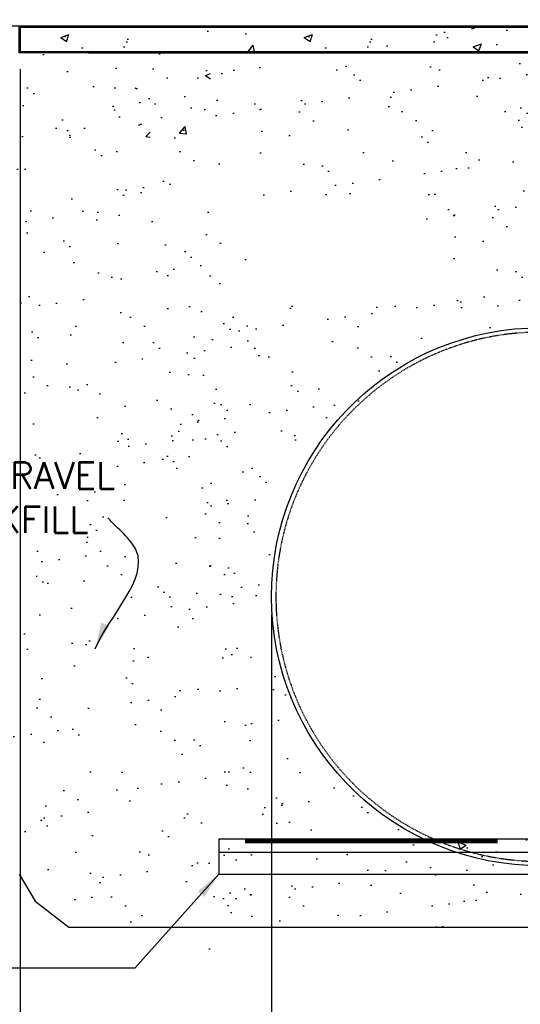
# Model space of a CAD drawing. Extents: x -169 to 7270, y -140 to 2984.
# Tile 242 of 256: x 1368 to 1482, y 762 to 986. Entities that reach past the tile are written whole.
import ezdxf

# ---------------------------------------------------------------- set-up
doc = ezdxf.new("R2010")
doc.units = 0
doc.header["$MEASUREMENT"] = 0
doc.header["$PDSIZE"] = 1
doc.linetypes.add('HIDDEN3', pattern=[0.1875, 0.125, -0.0625])
doc.layers.get('DEFPOINTS').update_dxf_attribs({"linetype": 'CONTINUOUS'})
for name, color, linetype in [('CONCRETE-HATCH', 2, 'CONTINUOUS'), ('DIM', 3, 'CONTINUOUS'), ('PEAGRAVEL-HATCH', 3, 'CONTINUOUS'), ('TANK-ANCHOR', 4, 'CONTINUOUS'), ('TANK-HOLE', 5, 'CONTINUOUS'), ('TANK-SLAB', 6, 'CONTINUOUS'), ('TANK-UST', 5, 'CONTINUOUS'), ('TEXT', 3, 'CONTINUOUS')]:
    doc.layers.add(name, color=color, linetype=linetype)
doc.layers.add('FREEZE-LINES', color=8, linetype='CONTINUOUS', plot=False)
doc.styles.add('SIMPLEX', font='simplex')
doc.dimstyles.new('DIM64', dxfattribs={"dimscale": 64, "dimtxt": 0.09375, "dimasz": 0.09375, "dimexe": 0.0625, "dimexo": 0.0625, "dimgap": 0.046875, "dimtad": 1, "dimdec": 4, "dimzin": 3, "dimdsep": 46, "dimlunit": 4, "dimtxsty": 'SIMPLEX', "dimcen": 0, "dimclrd": 256, "dimclre": 256, "dimclrt": 256, "dimadec": 0, "dimazin": 0, "dimtfac": 1, "dimtdec": 4, "dimtmove": 0, "dimatfit": 3, "dimfxl": 1, "dimfrac": 2, "dimtolj": 1, "dimtzin": 0, "dimarcsym": 0})

# ---------------------------------------------------------------- blocks, each defined once
blk = doc.blocks.new('*D107')
at = {"layer": 'DEFPOINTS', "color": 0, "transparency": 16777216}
for p in [(1425.62, 854.52), (1970.37, 854.52), (1970.37, 719.02)]:
    blk.add_point(p, dxfattribs=at)
at = {"layer": 'DIM', "lineweight": -2, "transparency": 16777216}
for p, q in [((1425.62, 850.52), (1425.62, 715.02)), ((1970.37, 850.52), (1970.37, 715.02)), ((1431.62, 719.02), (1964.37, 719.02))]:
    blk.add_line(p, q, dxfattribs=at)
at = {"layer": 'DIM', "transparency": 16777216}
for points in [[(1431.62, 720.02), (1431.62, 718.02), (1425.62, 719.02)], [(1964.37, 720.02), (1964.37, 718.02), (1970.37, 719.02)]]:
    blk.add_solid(points, dxfattribs=at)
at = {"layer": 'DIM', "transparency": 16777216, "insert": (1698, 726.59), "char_height": 6, "attachment_point": 5, "style": 'SIMPLEX'}
blk.add_mtext('\\A1;45\'-4 3/4" (F.V. TANK LENGTH)', dxfattribs=at)
blk = doc.blocks.new('*D113')
at = {"layer": 'DEFPOINTS', "color": 0, "transparency": 16777216}
for p in [(1368.55, 978.3), (2031.77, 978.01), (1368.55, 700.52)]:
    blk.add_point(p, dxfattribs=at)
at = {"layer": 'DIM', "lineweight": -2, "transparency": 16777216}
for p, q in [((1368.55, 974.3), (1368.55, 696.52)), ((2031.77, 974.01), (2031.77, 696.52)), ((2025.77, 700.52), (1374.55, 700.52))]:
    blk.add_line(p, q, dxfattribs=at)
at = {"layer": 'DIM', "transparency": 16777216}
for points in [[(1374.55, 701.52), (1374.55, 699.52), (1368.55, 700.52)], [(2025.77, 701.52), (2025.77, 699.52), (2031.77, 700.52)]]:
    blk.add_solid(points, dxfattribs=at)
at = {"layer": 'DIM', "transparency": 16777216, "insert": (1700.16, 708.09), "char_height": 6, "attachment_point": 5, "style": 'SIMPLEX'}
blk.add_mtext('\\A1;55\'-3 1/4" (F.V. TANK SLAB)', dxfattribs=at)
blk = doc.blocks.new('*D114')
at = {"layer": 'DEFPOINTS', "color": 0, "transparency": 16777216}
for p in [(1368.55, 978.01), (1368.55, 719.02), (1425.62, 719.02)]:
    blk.add_point(p, dxfattribs=at)
at = {"layer": 'DIM', "lineweight": -2, "transparency": 16777216}
for p, q in [((1368.55, 974.01), (1368.55, 715.02)), ((1419.62, 719.02), (1374.55, 719.02))]:
    blk.add_line(p, q, dxfattribs=at)
at = {"layer": 'DIM', "transparency": 16777216}
for points in [[(1374.55, 720.02), (1374.55, 718.02), (1368.55, 719.02)], [(1419.62, 720.02), (1419.62, 718.02), (1425.62, 719.02)]]:
    blk.add_solid(points, dxfattribs=at)
at = {"layer": 'DIM', "transparency": 16777216, "insert": (1397.08, 726.59), "char_height": 6, "attachment_point": 5, "style": 'SIMPLEX'}
blk.add_mtext('\\A1;4\'-9 1/16"', dxfattribs=at)

msp = doc.modelspace()

# ---------------------------------------------------------------- hatches: boundary and pattern name
at = {"layer": 'CONCRETE-HATCH'}
h = msp.add_hatch(dxfattribs=at)
h.set_pattern_fill('AR-CONC', color=256, scale=2.67, style=0)
h.set_pattern_definition([(50, (1368.547, 958.077), (19.151, -1.6755), [2.0025, -22.0275]), (355, (1368.547, 958.077), (-3.705, 20.084), [1.602, -17.622]), (100.45, (1370.143, 957.938), (15.446, 18.408), [1.702, -18.7205]), (46.184, (1368.547, 963.417), (28.495, -4.42), [3.004, -33.041]), (96.64, (1370.922, 963.05), (24.955, 26.01), [2.553, -28.081]), (351.18, (1368.547, 963.417), (24.955, 26.01), [2.403, -26.433]), (21, (1371.217, 962.082), (15.9374, -10.75), [2.0025, -22.0275]), (326, (1371.217, 962.082), (6.497, 19.362), [1.602, -17.622]), (71.45, (1372.545, 961.186), (22.434, 8.612), [1.702, -18.7205]), (37.5, (1368.547, 958.077), (0.3247, 8.8883), [0, -17.4084, 0, -17.889, 0, -17.6887]), (7.5, (1368.547, 958.077), (7.024, 10.5308), [0, -10.1994, 0, -17.0079, 0, -6.7417]), (327.5, (1362.593, 958.077), (14.2531, -0.6022), [0, -6.675, 0, -20.826, 0, -27.6345]), (317.5, (1359.923, 958.077), (15.571, 2.6728), [0, -8.6775, 0, -13.8306, 0, -19.6245])])
h.paths.add_polyline_path([(1392.00113, 984.72941), (1384.03359, 983.73346), (1368.54722, 983.73346), (1368.54722, 978.29596), (1387.83142, 978.29596), (1387.83142, 979.40527), (1388.67517, 979.40527), (1388.67517, 958.07721), (1398.01597, 958.07721), (1398.01597, 970.07721), (1393.67222, 970.07721), (1393.51599, 970.07421), (1393.30172, 981.23519), (1391.818, 981.23519)])
h = msp.add_hatch(dxfattribs=at)
h.set_pattern_fill('AR-CONC', color=256, scale=2.67, style=0)
h.set_pattern_definition([(50, (1423.872, 958.077), (19.1508, -1.6755), [2.0025, -22.0275]), (355, (1423.872, 958.077), (-3.7047, 20.0835), [1.602, -17.622]), (100.451, (1425.468, 957.938), (15.446, 18.408), [1.702, -18.7205]), (46.184, (1423.872, 963.417), (28.495, -4.4194), [3.004, -33.041]), (96.636, (1426.246, 963.05), (24.9555, 26.009), [2.553, -28.081]), (351.184, (1423.872, 963.417), (24.955, 26.009), [2.403, -26.433]), (21, (1426.542, 962.082), (15.9374, -10.75), [2.0025, -22.0275]), (326, (1426.542, 962.082), (6.4965, 19.3615), [1.602, -17.622]), (71.451, (1427.87, 961.186), (22.434, 8.6116), [1.702, -18.7205]), (37.5, (1423.872, 958.077), (0.32467, 8.88827), [0, -17.4084, 0, -17.889, 0, -17.68875]), (7.5, (1423.872, 958.077), (7.024, 10.5308), [0, -10.1994, 0, -17.0079, 0, -6.74175]), (327.5, (1417.918, 958.077), (14.25306, -0.6022), [0, -6.675, 0, -20.826, 0, -27.6345]), (317.5, (1415.248, 958.077), (15.571, 2.6728), [0, -8.6775, 0, -13.8306, 0, -19.6245])])
h.paths.add_polyline_path([(1503.71394, 981.73519), (1502.23993, 981.73519), (1502.42305, 985.22941), (1490.45551, 983.73346), (1437.85419, 983.73346), (1408.5308, 984.72941), (1408.71393, 981.23519), (1407.29766, 981.23519), (1407.02381, 970.48406), (1407.01594, 970.07421), (1402.51597, 970.07721), (1402.51597, 958.07721), (1411.73767, 958.07721), (1411.73767, 979.40527), (1412.58142, 979.40527), (1412.58142, 978.29596), (1503.37326, 978.29596)])
at = {"layer": 'CONCRETE-HATCH', "linetype": 'Continuous'}
h = msp.add_hatch(dxfattribs=at)
h.set_pattern_fill('AR-CONC', color=256, scale=2.67, style=0)
h.set_pattern_definition([(130, (1869.837, 658.424), (-19.15085, -1.6755), [2.0025, -22.0275]), (185, (1869.837, 658.424), (3.7047, 20.0835), [1.602, -17.622]), (79.5486, (1868.241, 658.284), (-15.4462, 18.408), [1.7019, -18.7205]), (133.816, (1869.837, 663.764), (-28.4953, -4.4194), [3.0038, -33.0412]), (83.3644, (1867.462, 663.396), (-24.9555, 26.009), [2.5528, -28.0807]), (188.816, (1869.837, 663.764), (-24.9555, 26.009), [2.403, -26.433]), (159, (1867.167, 662.429), (-15.9374, -10.7499), [2.0025, -22.0275]), (214, (1867.167, 662.429), (-6.4965, 19.3615), [1.602, -17.622]), (108.5486, (1865.839, 661.533), (-22.43394, 8.6116), [1.7019, -18.7205]), (142.5, (1869.837, 658.424), (-0.32467, 8.88827), [0, -17.4084, 0, -17.889, 0, -17.68875]), (172.5, (1869.837, 658.424), (-7.02396, 10.5308), [0, -10.1994, 0, -17.0079, 0, -6.74175]), (212.5, (1875.791, 658.424), (-14.25306, -0.60222), [0, -6.675, 0, -20.826, 0, -27.6345]), (222.5, (1878.461, 658.424), (-15.57107, 2.6728), [0, -8.6775, 0, -13.8306, 0, -19.6245])])
h.paths.add_polyline_path([(1433.99681, 791.52328), (1697.99681, 791.52328), (1697.99681, 799.52328), (1433.99681, 799.52328)])
at = {"layer": 'PEAGRAVEL-HATCH'}
h = msp.add_hatch(dxfattribs=at)
h.set_pattern_fill('AR-SAND', color=256, scale=7.5, style=0)
h.set_pattern_definition([(37.5, (1276.946, 791.531), (-0.47245, 14.4512), [0, -11.4, 0, -12.75, 0, -12.1875]), (7.5, (1276.946, 791.531), (13.2733, 21.1661), [0, -6.15, 0, -10.275, 0, -3.9375]), (327.5, (1267.721, 791.531), (23.35606, 0.04244), [0, -3.75, 0, -13.5, 0, -17.625]), (317.5, (1267.721, 791.531), (22.546, 6.5826), [0, -1.875, 0, -8.85, 0, -10.125])])
h.paths.add_polyline_path([(1389.62181, 978.01471), (1251.88834, 982.01454), (1304.68966, 924.30832), (1308.11082, 916.16158), (1313.11299, 903.54728), (1314.4348, 899.34252), (1319.48956, 887.80718), (1324.15403, 878.31868), (1325.47584, 875.6907), (1325.93699, 874.77387), (1326.79766, 873.06272), (1326.2793, 874.37671), (1327.31602, 871.74874), (1327.57519, 870.96034), (1330.27538, 863.70323), (1331.21977, 860.79094), (1331.88079, 859.40725), (1333.76957, 853.58268), (1334.34064, 853.03071), (1336.57069, 847.6096), (1337.83161, 845.18684), (1343.23829, 834.31725), (1345.71775, 829.92632), (1350.20171, 822.35836), (1352.36123, 816.74091), (1353.38959, 814.80567), (1354.65673, 812.58279), (1358.85001, 805.2267), (1366.84207, 791.33949), (1384.65873, 769.39189)])
h.paths.add_polyline_path([(1357.81292, 867.55102), (1416.81292, 867.55102), (1416.81292, 886.55102), (1357.81292, 886.55102)])
h = msp.add_hatch(dxfattribs=at)
h.set_pattern_fill('AR-SAND', color=256, scale=7.5, style=0)
h.set_pattern_definition([(37.5, (1357.813, 767.535), (-0.47245, 14.4512), [0, -11.4, 0, -12.75, 0, -12.1875]), (7.5, (1357.813, 767.535), (13.2733, 21.1661), [0, -6.15, 0, -10.275, 0, -3.9375]), (327.5, (1348.588, 767.535), (23.35606, 0.04244), [0, -3.75, 0, -13.5, 0, -17.625]), (317.5, (1348.588, 767.535), (22.546, 6.5826), [0, -1.875, 0, -8.85, 0, -10.125])])
edge = h.paths.add_edge_path()
edge.add_line((1419.37181, 946.07721), (1409.18727, 946.07721))
edge.add_line((1409.18727, 946.07721), (1409.18727, 978.01471))
edge.add_line((1409.18727, 978.01471), (1389.62181, 978.01471))
edge.add_line((1389.62181, 978.01471), (1386.41612, 779.51798))
edge.add_line((1386.41612, 779.51798), (1393.18697, 779.51798))
edge.add_line((1393.18697, 779.51798), (1398.52011, 779.54213))
edge.add_line((1398.52011, 779.54213), (1409.67377, 779.54213))
edge.add_line((1409.67377, 779.54213), (1414.71249, 779.52668))
edge.add_line((1414.71249, 779.52668), (1415.5721, 779.52822))
edge.add_arc((1415.32955, 952.31921), 172.79116, 270.0804269, 270.7610291)
edge.add_line((1417.62457, 779.5433), (1419.9208, 779.53162))
edge.add_line((1419.9208, 779.53162), (1424.15423, 779.52783))
edge.add_line((1424.15423, 779.52783), (1419.37181, 946.07721))
h.paths.add_polyline_path([(1357.81292, 867.55102), (1416.81292, 867.55102), (1416.81292, 886.55102), (1357.81292, 886.55102)])
h = msp.add_hatch(dxfattribs=at)
h.set_pattern_fill('AR-SAND', color=256, scale=7.5, style=0)
h.set_pattern_definition([(37.5, (1423.872, 945.771), (-0.4725, 14.4512), [0, -11.4, 0, -12.75, 0, -12.1875]), (7.5, (1423.872, 945.77), (13.2733, 21.166), [0, -6.15, 0, -10.275, 0, -3.9375]), (327.5, (1414.647, 945.771), (23.356, 0.0424), [0, -3.75, 0, -13.5, 0, -17.625]), (317.5, (1414.647, 945.77), (22.546, 6.5826), [0, -1.875, 0, -8.85, 0, -10.125])])
edge = h.paths.add_edge_path()
edge.add_line((1508.62858, 969.98346), (1502.73832, 969.98346))
edge.add_line((1502.73832, 969.98346), (1502.54984, 969.98346))
edge.add_line((1502.54984, 969.98346), (1503.3454, 978.01471))
edge.add_line((1503.3454, 978.01471), (1412.58142, 978.01471))
edge.add_line((1412.58142, 978.01471), (1412.58142, 946.07721))
edge.add_line((1412.58142, 946.07721), (1402.51597, 946.07721))
edge.add_line((1402.51597, 946.07721), (1423.87181, 945.77096))
edge.add_line((1423.87181, 945.77096), (1503.17183, 945.77096))
edge.add_line((1503.17183, 945.77096), (1503.17183, 957.71641))
edge.add_arc((1504.87183, 957.71641), 1.7, 105.5631391, 180, ccw=False)
edge.add_arc((1562.54254, 832.27575), 139.74129, 112.6955788, 114.5798006, ccw=False)
edge.add_line((1508.62548, 961.19658), (1508.62858, 969.98346))
h = msp.add_hatch(dxfattribs=at)
h.set_pattern_fill('AR-SAND', color=256, scale=7.5, style=0)
h.set_pattern_definition([(37.5, (1467.84, 921.773), (-0.4725, 14.4512), [0, -11.4, 0, -12.75, 0, -12.1875]), (7.5, (1467.84, 921.773), (13.2733, 21.166), [0, -6.15, 0, -10.275, 0, -3.9375]), (327.5, (1458.615, 921.773), (23.356, 0.0424), [0, -3.75, 0, -13.5, 0, -17.625]), (317.5, (1458.615, 921.773), (22.546, 6.5826), [0, -1.875, 0, -8.85, 0, -10.125])])
h.paths.add_polyline_path([(1530.75293, 945.77096), (1456.54912, 946.07721), (1467.83952, 921.77328), (1530.75293, 921.77328)])
h = msp.add_hatch(dxfattribs=at)
h.set_pattern_fill('AR-SAND', color=256, scale=7.5, style=0)
h.set_pattern_definition([(37.5, (1402.516, 854.523), (-0.4725, 14.4512), [0, -11.4, 0, -12.75, 0, -12.1875]), (7.5, (1402.516, 854.523), (13.2733, 21.166), [0, -6.15, 0, -10.275, 0, -3.9375]), (327.5, (1393.291, 854.523), (23.356, 0.0424), [0, -3.75, 0, -13.5, 0, -17.625]), (317.5, (1393.29, 854.523), (22.546, 6.5826), [0, -1.875, 0, -8.85, 0, -10.125])])
edge = h.paths.add_edge_path()
edge.add_line((1464.16256, 911.28348), (1467.94508, 912.64232))
edge.add_line((1467.94508, 912.64232), (1469.33516, 913.0724))
edge.add_line((1469.33516, 913.0724), (1473.73704, 914.20073))
edge.add_line((1473.73704, 914.20073), (1474.01597, 915.52328))
edge.add_line((1474.01597, 915.52328), (1481.81597, 915.52328))
edge.add_line((1481.81597, 915.52328), (1481.81597, 919.80969))
edge.add_line((1481.81597, 919.80969), (1481.68251, 919.80969))
edge.add_arc((1481.68251, 920.05969), 0.25, 180, 270, ccw=False)
edge.add_line((1481.43251, 920.05969), (1481.43251, 920.45804))
edge.add_line((1481.43251, 920.45804), (1480.69598, 921.77328))
edge.add_line((1480.69598, 921.77328), (1402.51597, 921.77328))
edge.add_line((1402.51597, 921.77328), (1402.51597, 854.52328))
edge.add_line((1402.51597, 854.52328), (1425.62181, 854.52328))
edge.add_arc((1491.59293, 851.19311), 66.05511, 114.5359966, 177.1102092, ccw=False)
h = msp.add_hatch(dxfattribs=at)
h.set_pattern_fill('AR-SAND', color=256, scale=7.5, style=0)
h.set_pattern_definition([(37.5, (1421.622, 767.535), (-0.4725, 14.4512), [0, -11.4, 0, -12.75, 0, -12.1875]), (7.5, (1421.622, 767.535), (13.2733, 21.166), [0, -6.15, 0, -10.275, 0, -3.9375]), (327.5, (1412.397, 767.535), (23.356, 0.0424), [0, -3.75, 0, -13.5, 0, -17.625]), (317.5, (1412.397, 767.535), (22.546, 6.5826), [0, -1.875, 0, -8.85, 0, -10.125])])
edge = h.paths.add_edge_path()
edge.add_arc((1486.68848, 854.52328), 61.06667, 180, 227.5987192, ccw=False)
edge.add_line((1425.62181, 854.52328), (1423.87181, 854.52328))
edge.add_line((1423.87181, 854.52328), (1408.89917, 767.53519))
edge.add_line((1408.89917, 767.53519), (1424.15423, 779.52783))
edge.add_line((1424.15423, 779.52783), (1419.3258, 774.6994))
edge.add_arc((1417.74879, 777.38371), 3.11327, 300.4339243, 389.0366119)
edge.add_line((1420.47075, 778.89479), (1427.8377, 780.16087))
edge.add_line((1427.8377, 780.16087), (1435.85321, 779.52783))
edge.add_line((1435.85321, 779.52783), (1445.51007, 779.52783))
edge.add_line((1445.51007, 779.52783), (1445.51007, 791.52328))
edge.add_line((1445.51007, 791.52328), (1433.99681, 791.52328))
edge.add_line((1433.99681, 791.52328), (1433.99681, 799.52328))
edge.add_line((1433.99681, 799.52328), (1445.51007, 799.52328))
edge.add_line((1445.51007, 799.52328), (1445.51007, 809.42919))
h = msp.add_hatch(dxfattribs=at)
h.set_pattern_fill('AR-SAND', color=256, scale=7.5, style=0)
h.set_pattern_definition([(37.5, (1425.622, 779.528), (-0.47245, 14.4512), [0, -11.4, 0, -12.75, 0, -12.1875]), (7.5, (1425.622, 779.528), (13.2733, 21.1661), [0, -6.15, 0, -10.275, 0, -3.9375]), (327.5, (1416.397, 779.528), (23.35606, 0.04244), [0, -3.75, 0, -13.5, 0, -17.625]), (317.5, (1416.397, 779.528), (22.546, 6.5826), [0, -1.875, 0, -8.85, 0, -10.125])])
h.paths.add_polyline_path([(1557.87181, 791.52328), (1555.37181, 791.52328), (1491.87181, 791.52328), (1491.87181, 779.52784), (1557.87181, 779.52787)])
h.paths.add_polyline_path([(1574.37186, 791.52328), (1571.87181, 791.52328), (1557.87181, 791.52328), (1557.87181, 779.52787), (1574.37186, 779.52787)])
h.paths.add_polyline_path([(1594.37177, 791.52328), (1591.87181, 791.52328), (1574.37186, 791.52328), (1574.37186, 779.52787), (1594.37177, 779.52788)])
h.paths.add_polyline_path([(1643.87181, 791.52328), (1641.37181, 791.52328), (1594.37177, 791.52328), (1594.37177, 779.52788), (1643.87181, 779.5279)])
edge = h.paths.add_edge_path()
edge.add_line((1445.51007, 809.42919), (1445.51007, 799.52328))
edge.add_line((1445.51007, 799.52328), (1460.15289, 799.52328))
edge.add_arc((1486.68848, 854.52328), 61.06667, 227.5987192, 244.2443006, ccw=False)
h.paths.add_polyline_path([(1445.51007, 791.52328), (1445.51007, 779.52783), (1491.87181, 779.52784), (1491.87181, 791.52328)])
at = {"layer": 'TANK-SLAB'}
msp.add_hatch(color=256, dxfattribs=at).paths.add_polyline_path([(1384.03359, 983.73346), (1384.03359, 984.0169), (1384.01608, 984.01471), (1368.26597, 984.01471), (1368.26597, 978.01471), (1387.83142, 978.01471), (1387.83142, 978.29596), (1368.54722, 978.29596), (1368.54722, 983.73346)])

# ---------------------------------------------------------------- linework, layer by layer
at = {"layer": 'FREEZE-LINES', "linetype": 'Continuous'}
for p, q in [((1465.54655, 984.01471), (1176, 984.01471)), ((1931.90631, 984.01471), (1465.74807, 984.01471))]:
    msp.add_line(p, q, dxfattribs=at)
at = {"layer": 'TANK-ANCHOR', "color": 1}
msp.add_line((1413.62181, 796.52328), (1608.97766, 796.52328), dxfattribs=at)
at = {"layer": 'TANK-ANCHOR'}
msp.add_lwpolyline([(1413.62181, 791.52328), (1608.97766, 791.52328), (1608.97766, 799.52328), (1413.62181, 799.52328)], close=True, dxfattribs=at)
at = {"layer": 'TANK-ANCHOR', "color": 3, "const_width": 1}
msp.add_lwpolyline([(1476.97766, 799.02328), (1419.62181, 799.02328)], dxfattribs=at)
at = {"layer": 'TANK-HOLE', "linetype": 'Continuous'}
msp.add_lwpolyline([(1368.27194, 791.52311), (1371.91225, 785.39622), (1379.53882, 779.52764), (1692.27194, 779.52774)], dxfattribs=at)
at = {"layer": 'TANK-SLAB'}
for points in [[(1384.01608, 978.01471), (1368.26597, 978.01471), (1368.26597, 984.01471), (1384.01608, 984.01471)], [(1384.01608, 983.73346), (1368.54722, 983.73346), (1368.54722, 978.29596), (1384.01608, 978.29596)], [(1465.74807, 984.01471), (1384.01608, 984.01471)], [(1465.74807, 983.73346), (1384.01608, 983.73346)], [(1502.438, 985.51471), (1490.438, 984.01471), (1465.74807, 984.01471)], [(1502.438, 985.23346), (1490.438, 983.73346), (1465.74807, 983.73346)], [(1384.01608, 978.29596), (1465.74807, 978.29596)], [(1384.01608, 978.01471), (1465.74807, 978.01471)], [(1465.74807, 978.29596), (1503.37326, 978.29596)], [(1465.74807, 978.01471), (1503.3454, 978.01471)]]:
    msp.add_lwpolyline(points, dxfattribs=at)
at = {"layer": 'TANK-SLAB', "const_width": 0.29}
for points in [[(1384.03624, 983.86741), (1490.438, 983.86741), (1502.42012, 985.36517)], [(1387.83044, 978.15738), (1503.34556, 978.15738)]]:
    msp.add_lwpolyline(points, dxfattribs=at)
at = {"layer": 'TANK-UST'}
msp.add_lwpolyline([(1488.37181, 793.52328), (1483.8358, 793.52328, -0.9543276), (1483.8358, 915.52328), (1488.37181, 915.52328)], format="xyb", dxfattribs=at)
at = {"layer": 'TANK-UST', "color": 2, "linetype": 'HIDDEN3'}
msp.add_lwpolyline([(1682.64136, 914.52328), (1583.62201, 914.52328), (1488.37181, 914.52328), (1483.85926, 914.52328, 0.9539575), (1483.85926, 794.52328), (1488.37181, 794.52328), (1512.37181, 794.52328), (1513.87181, 795.52328), (1535.87181, 795.52328), (1537.37181, 794.52328)], format="xyb", dxfattribs=at)

# ---------------------------------------------------------------- texts
at = {"layer": 'TEXT', "insert": (1365.95707, 877.05102), "char_height": 6, "width": 63.7671022, "attachment_point": 5, "style": 'SIMPLEX'}
msp.add_mtext('PEA GRAVEL BACKFILL', dxfattribs=at)

# ---------------------------------------------------------------- dimensions: what is measured, and where the dimension line sits
at = {"layer": 'DIM'}
for base, p1, p2, text, picture, middle in [((1368.54722, 700.52328), (2031.77254, 978.01471), (1368.54722, 978.29596), '<> (F.V. TANK SLAB)', '*D113', (1700.15988, 708.09471)), ((1970.37201, 719.02328), (1425.62201, 854.52328), (1970.37201, 854.52328), '<> (F.V. TANK LENGTH)', '*D107', (1697.99701, 726.59471))]:
    dim = msp.add_linear_dim(base=base, p1=p1, p2=p2, angle=180, text=text, dimstyle='DIM64', dxfattribs=at)
    dim.commit()
    dim.dimension.update_dxf_attribs({"geometry": picture, "text_midpoint": middle})
dim = msp.add_linear_dim(base=(1368.54722, 719.02328), p1=(1425.62201, 719.02328), p2=(1368.54722, 978.01471), angle=180, dimstyle='DIM64', dxfattribs=at)
dim.commit()
dim.dimension.update_dxf_attribs({"geometry": '*D114', "text_midpoint": (1397.08461, 726.59471)})

# ---------------------------------------------------------------- leaders
at = {"layer": 'TEXT', "path_type": 1}
msp.add_leader([(1385.57101, 842.72923), (1394.88556, 865.05232), (1388.45978, 872.44099)], dimstyle='DIM64', override={"dimgap": 0.0625, "dimtad": 0}, dxfattribs=at)
at = {"layer": 'TEXT'}
msp.add_leader([(1413.62181, 791.52328), (1394.59863, 770.19983), (1306.8086, 770.19983)], dimstyle='DIM64', dxfattribs=at)

doc.saveas('drawing.dxf')
